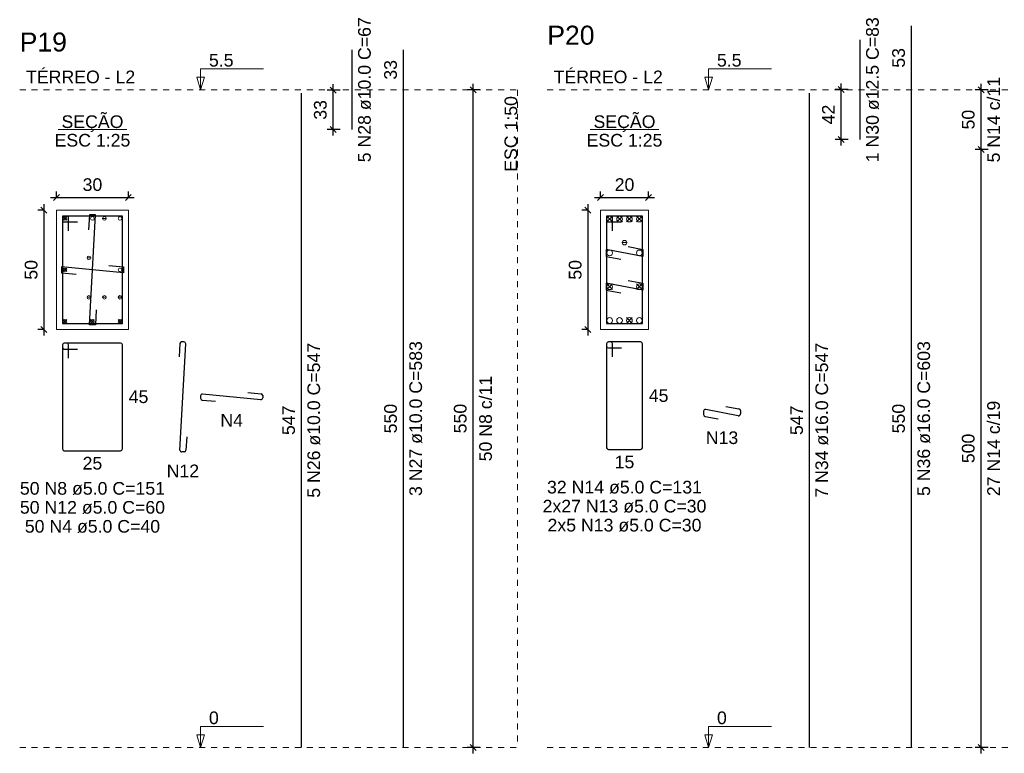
# Model space of a CAD drawing. Header units: millimetres. Extents: x 10 to 1250, y -62 to 528.
# Tile 119 of 256: x 193 to 210, y 154 to 166. Entities that reach past the tile are written whole.
import ezdxf

# ---------------------------------------------------------------- set-up
doc = ezdxf.new("R2010")
doc.units = ezdxf.units.MM
doc.header["$LTSCALE"] = 0.05
doc.linetypes.add('DOT', pattern=[6.35, 0, -6.35])
for name, color, linetype, lineweight in [('Descrição da armadura', 7, 'Continuous', 5), ('DT-Barras na forma', 2, 'Continuous', 30), ('DT-Barras no corte', 5, 'Continuous', 5), ('DT-Barras rebatidas', 2, 'Continuous', 30), ('DT-Cotas', 9, 'Continuous', 5), ('DT-Forma', 5, 'Continuous', 5), ('DT-Pontilhado', 9, 'DOT', 5), ('DT-Textos', 7, 'Continuous', 5), ('DT-Título', 3, 'Continuous', 20), ('Textos armaduras', 7, 'Continuous', 5)]:
    doc.layers.add(name, color=color, linetype=linetype, lineweight=lineweight)
doc.styles.add('Arial', font='arial.ttf')
doc.styles.get("Standard").update_dxf_attribs({"font": 'arial.ttf'})
doc.dimstyles.new('UM_25.000000', dxfattribs={"dimtxt": 0.18, "dimasz": 0.1, "dimexe": 0.1, "dimexo": 0.2, "dimgap": 0, "dimtad": 1, "dimtih": 1, "dimtoh": 1, "dimdec": 1, "dimlfac": 25, "dimzin": 0, "dimdsep": 46, "dimtxsty": 'Standard', "dimcen": 0.09, "dimdle": 0.1, "dimadec": 1, "dimazin": 2, "dimtfac": 1, "dimtdec": 4, "dimtofl": 0, "dimtmove": 0, "dimatfit": 3, "dimfxl": 1, "dimtolj": 1, "dimarcsym": 0})
doc.dimstyles.new('UM_50.000000', dxfattribs={"dimtxt": 0.18, "dimasz": 0.1, "dimexe": 0.1, "dimexo": 0.2, "dimgap": 0.1, "dimtad": 1, "dimdec": 1, "dimlfac": 50, "dimzin": 0, "dimdsep": 46, "dimtxsty": 'Standard', "dimblk": 'OBLIQUE', "dimcen": 0.09, "dimdle": 0.1, "dimadec": 1, "dimazin": 2, "dimtfac": 1, "dimtdec": 1, "dimtofl": 0, "dimtmove": 0, "dimatfit": 3, "dimldrblk": 'OBLIQUE', "dimfxl": 1, "dimtolj": 1, "dimarcsym": 1})

# ---------------------------------------------------------------- blocks, each defined once
blk = doc.blocks.new('_Oblique')
at = {"color": 0, "linetype": 'ByBlock', "lineweight": -2}
blk.add_line((-0.5, -0.5), (0.5, 0.5), dxfattribs=at)
blk = doc.blocks.new('*D1582')
at = {"layer": 'Defpoints', "color": 0, "transparency": 16777216}
for p in [(193.732, 162.701), (193.52, 160.701), (193.732, 160.701)]:
    blk.add_point(p, dxfattribs=at)
at = {"layer": 'DT-Cotas', "color": 0, "lineweight": -2, "transparency": 16777216}
for p, q in [((193.52, 162.801), (193.52, 160.601)), ((193.532, 162.701), (193.42, 162.701)), ((193.532, 160.701), (193.42, 160.701))]:
    blk.add_line(p, q, dxfattribs=at)
at = {"layer": 'DT-Cotas', "color": 0, "lineweight": -2, "transparency": 16777216, "xscale": 0.1, "yscale": 0.1, "zscale": 0.1}
for p, rotation in [((193.52, 162.701), 90), ((193.52, 160.701), 270)]:
    blk.add_blockref('_Oblique', p, dxfattribs=dict(at, rotation=rotation))
at = {"layer": 'DT-Cotas', "transparency": 16777216, "insert": (193.308, 161.701), "char_height": 0.2118, "attachment_point": 5, "rotation": 90, "style": 'Arial'}
blk.add_mtext('\\A1;50', dxfattribs=at)
blk = doc.blocks.new('*D1583')
at = {"layer": 'Defpoints', "color": 0, "transparency": 16777216}
for p in [(194.932, 162.913), (193.732, 162.701), (194.932, 162.701)]:
    blk.add_point(p, dxfattribs=at)
at = {"layer": 'DT-Cotas', "color": 0, "lineweight": -2, "transparency": 16777216}
for p, q in [((193.732, 162.901), (193.732, 163.013)), ((194.932, 162.901), (194.932, 163.013)), ((193.632, 162.913), (195.032, 162.913))]:
    blk.add_line(p, q, dxfattribs=at)
at = {"layer": 'DT-Cotas', "color": 0, "lineweight": -2, "transparency": 16777216, "xscale": 0.1, "yscale": 0.1, "zscale": 0.1, "rotation": 180}
blk.add_blockref('_Oblique', (193.732, 162.913), dxfattribs=at)
at = {"layer": 'DT-Cotas', "color": 0, "lineweight": -2, "transparency": 16777216, "xscale": 0.1, "yscale": 0.1, "zscale": 0.1}
blk.add_blockref('_Oblique', (194.932, 162.913), dxfattribs=at)
at = {"layer": 'DT-Cotas', "transparency": 16777216, "insert": (194.332, 163.125), "char_height": 0.2118, "attachment_point": 5, "rotation": 0.0057, "style": 'Arial'}
blk.add_mtext('\\A1;30', dxfattribs=at)
blk = doc.blocks.new('*D1611')
at = {"layer": 'Defpoints', "color": 0, "transparency": 16777216}
for p in [(198.354, 164.706), (198.672, 164.706), (198.672, 164.046)]:
    blk.add_point(p, dxfattribs=at)
at = {"layer": 'DT-Cotas', "color": 0, "lineweight": -2, "transparency": 16777216}
for p, q in [((198.354, 163.946), (198.354, 164.806)), ((198.472, 164.706), (198.254, 164.706)), ((198.472, 164.046), (198.254, 164.046))]:
    blk.add_line(p, q, dxfattribs=at)
at = {"layer": 'DT-Cotas', "color": 0, "lineweight": -2, "transparency": 16777216, "xscale": 0.1, "yscale": 0.1, "zscale": 0.1}
for p, rotation in [((198.354, 164.706), 90), ((198.354, 164.046), 270)]:
    blk.add_blockref('_Oblique', p, dxfattribs=dict(at, rotation=rotation))
at = {"layer": 'DT-Cotas', "transparency": 16777216, "insert": (198.142, 164.376), "char_height": 0.2118, "attachment_point": 5, "rotation": 90, "style": 'Arial'}
blk.add_mtext('\\A1;33', dxfattribs=at)
blk = doc.blocks.new('*D1612')
at = {"layer": 'Defpoints', "color": 0, "transparency": 16777216}
for p in [(200.694, 164.713), (201.012, 164.713), (201.012, 153.713)]:
    blk.add_point(p, dxfattribs=at)
at = {"layer": 'DT-Cotas', "color": 0, "lineweight": -2, "transparency": 16777216}
for p, q in [((200.694, 153.613), (200.694, 164.813)), ((200.812, 164.713), (200.594, 164.713)), ((200.812, 153.713), (200.594, 153.713))]:
    blk.add_line(p, q, dxfattribs=at)
at = {"layer": 'DT-Cotas', "color": 0, "lineweight": -2, "transparency": 16777216, "xscale": 0.1, "yscale": 0.1, "zscale": 0.1}
for p, rotation in [((200.694, 164.713), 90), ((200.694, 153.713), 270)]:
    blk.add_blockref('_Oblique', p, dxfattribs=dict(at, rotation=rotation))
blk = doc.blocks.new('*D1613')
at = {"layer": 'Defpoints', "color": 0, "transparency": 16777216}
for p in [(200.694, 164.713), (201.012, 164.713), (201.012, 153.713)]:
    blk.add_point(p, dxfattribs=at)
at = {"layer": 'DT-Cotas', "color": 0, "lineweight": -2, "transparency": 16777216}
for p, q in [((200.694, 153.613), (200.694, 164.813)), ((200.812, 164.713), (200.594, 164.713)), ((200.812, 153.713), (200.594, 153.713))]:
    blk.add_line(p, q, dxfattribs=at)
at = {"layer": 'DT-Cotas', "color": 0, "lineweight": -2, "transparency": 16777216, "xscale": 0.1, "yscale": 0.1, "zscale": 0.1}
for p, rotation in [((200.694, 164.713), 90), ((200.694, 153.713), 270)]:
    blk.add_blockref('_Oblique', p, dxfattribs=dict(at, rotation=rotation))
blk = doc.blocks.new('*D1614')
at = {"layer": 'Defpoints', "color": 0, "transparency": 16777216}
for p in [(200.694, 164.713), (201.012, 164.713), (201.012, 153.713)]:
    blk.add_point(p, dxfattribs=at)
at = {"layer": 'DT-Cotas', "color": 0, "lineweight": -2, "transparency": 16777216}
for p, q in [((200.694, 153.613), (200.694, 164.813)), ((200.812, 164.713), (200.594, 164.713)), ((200.812, 153.713), (200.594, 153.713))]:
    blk.add_line(p, q, dxfattribs=at)
at = {"layer": 'DT-Cotas', "color": 0, "lineweight": -2, "transparency": 16777216, "xscale": 0.1, "yscale": 0.1, "zscale": 0.1}
for p, rotation in [((200.694, 164.713), 90), ((200.694, 153.713), 270)]:
    blk.add_blockref('_Oblique', p, dxfattribs=dict(at, rotation=rotation))
blk = doc.blocks.new('*D1615')
at = {"layer": 'Defpoints', "color": 0, "transparency": 16777216}
for p in [(202.826, 162.701), (202.614, 160.701), (202.826, 160.701)]:
    blk.add_point(p, dxfattribs=at)
at = {"layer": 'DT-Cotas', "color": 0, "lineweight": -2, "transparency": 16777216}
for p, q in [((202.614, 162.801), (202.614, 160.601)), ((202.626, 162.701), (202.514, 162.701)), ((202.626, 160.701), (202.514, 160.701))]:
    blk.add_line(p, q, dxfattribs=at)
at = {"layer": 'DT-Cotas', "color": 0, "lineweight": -2, "transparency": 16777216, "xscale": 0.1, "yscale": 0.1, "zscale": 0.1}
for p, rotation in [((202.614, 162.701), 90), ((202.614, 160.701), 270)]:
    blk.add_blockref('_Oblique', p, dxfattribs=dict(at, rotation=rotation))
at = {"layer": 'DT-Cotas', "transparency": 16777216, "insert": (202.402, 161.701), "char_height": 0.2118, "attachment_point": 5, "rotation": 90, "style": 'Arial'}
blk.add_mtext('\\A1;50', dxfattribs=at)
blk = doc.blocks.new('*D1616')
at = {"layer": 'Defpoints', "color": 0, "transparency": 16777216}
for p in [(203.626, 162.913), (202.826, 162.701), (203.626, 162.701)]:
    blk.add_point(p, dxfattribs=at)
at = {"layer": 'DT-Cotas', "color": 0, "lineweight": -2, "transparency": 16777216}
for p, q in [((202.826, 162.901), (202.826, 163.013)), ((203.626, 162.901), (203.626, 163.013)), ((202.726, 162.913), (203.726, 162.913))]:
    blk.add_line(p, q, dxfattribs=at)
at = {"layer": 'DT-Cotas', "color": 0, "lineweight": -2, "transparency": 16777216, "xscale": 0.1, "yscale": 0.1, "zscale": 0.1, "rotation": 180}
blk.add_blockref('_Oblique', (202.826, 162.913), dxfattribs=at)
at = {"layer": 'DT-Cotas', "color": 0, "lineweight": -2, "transparency": 16777216, "xscale": 0.1, "yscale": 0.1, "zscale": 0.1}
blk.add_blockref('_Oblique', (203.626, 162.913), dxfattribs=at)
at = {"layer": 'DT-Cotas', "transparency": 16777216, "insert": (203.226, 163.125), "char_height": 0.2118, "attachment_point": 5, "rotation": 0.0057, "style": 'Arial'}
blk.add_mtext('\\A1;20', dxfattribs=at)
blk = doc.blocks.new('*D1603')
at = {"layer": 'Defpoints', "color": 0, "transparency": 16777216}
for p in [(206.846, 164.719), (207.164, 164.719), (207.164, 163.879)]:
    blk.add_point(p, dxfattribs=at)
at = {"layer": 'DT-Cotas', "color": 0, "lineweight": -2, "transparency": 16777216}
for p, q in [((206.846, 163.779), (206.846, 164.819)), ((206.964, 164.719), (206.746, 164.719)), ((206.964, 163.879), (206.746, 163.879))]:
    blk.add_line(p, q, dxfattribs=at)
at = {"layer": 'DT-Cotas', "color": 0, "lineweight": -2, "transparency": 16777216, "xscale": 0.1, "yscale": 0.1, "zscale": 0.1}
for p, rotation in [((206.846, 164.719), 90), ((206.846, 163.879), 270)]:
    blk.add_blockref('_Oblique', p, dxfattribs=dict(at, rotation=rotation))
at = {"layer": 'DT-Cotas', "transparency": 16777216, "insert": (206.634, 164.299), "char_height": 0.2118, "attachment_point": 5, "rotation": 90, "style": 'Arial'}
blk.add_mtext('\\A1;42', dxfattribs=at)
blk = doc.blocks.new('*D1604')
at = {"layer": 'Defpoints', "color": 0, "transparency": 16777216}
for p in [(209.186, 163.713), (209.504, 163.713), (209.504, 153.713)]:
    blk.add_point(p, dxfattribs=at)
at = {"layer": 'DT-Cotas', "color": 0, "lineweight": -2, "transparency": 16777216}
for p, q in [((209.186, 153.613), (209.186, 163.813)), ((209.304, 163.713), (209.086, 163.713)), ((209.304, 153.713), (209.086, 153.713))]:
    blk.add_line(p, q, dxfattribs=at)
at = {"layer": 'DT-Cotas', "color": 0, "lineweight": -2, "transparency": 16777216, "xscale": 0.1, "yscale": 0.1, "zscale": 0.1}
for p, rotation in [((209.186, 163.713), 90), ((209.186, 153.713), 270)]:
    blk.add_blockref('_Oblique', p, dxfattribs=dict(at, rotation=rotation))
blk = doc.blocks.new('*D1605')
at = {"layer": 'Defpoints', "color": 0, "transparency": 16777216}
for p in [(209.186, 164.713), (209.504, 164.713), (209.504, 163.713)]:
    blk.add_point(p, dxfattribs=at)
at = {"layer": 'DT-Cotas', "color": 0, "lineweight": -2, "transparency": 16777216}
for p, q in [((209.186, 163.613), (209.186, 164.813)), ((209.304, 164.713), (209.086, 164.713)), ((209.304, 163.713), (209.086, 163.713))]:
    blk.add_line(p, q, dxfattribs=at)
at = {"layer": 'DT-Cotas', "color": 0, "lineweight": -2, "transparency": 16777216, "xscale": 0.1, "yscale": 0.1, "zscale": 0.1}
for p, rotation in [((209.186, 164.713), 90), ((209.186, 163.713), 270)]:
    blk.add_blockref('_Oblique', p, dxfattribs=dict(at, rotation=rotation))
blk = doc.blocks.new('*D1606')
at = {"layer": 'Defpoints', "color": 0, "transparency": 16777216}
for p in [(209.186, 163.713), (209.504, 163.713), (209.504, 153.713)]:
    blk.add_point(p, dxfattribs=at)
at = {"layer": 'DT-Cotas', "color": 0, "lineweight": -2, "transparency": 16777216}
for p, q in [((209.186, 153.613), (209.186, 163.813)), ((209.304, 163.713), (209.086, 163.713)), ((209.304, 153.713), (209.086, 153.713))]:
    blk.add_line(p, q, dxfattribs=at)
at = {"layer": 'DT-Cotas', "color": 0, "lineweight": -2, "transparency": 16777216, "xscale": 0.1, "yscale": 0.1, "zscale": 0.1}
for p, rotation in [((209.186, 163.713), 90), ((209.186, 153.713), 270)]:
    blk.add_blockref('_Oblique', p, dxfattribs=dict(at, rotation=rotation))
blk = doc.blocks.new('*D1607')
at = {"layer": 'Defpoints', "color": 0, "transparency": 16777216}
for p in [(209.186, 164.713), (209.504, 164.713), (209.504, 163.713)]:
    blk.add_point(p, dxfattribs=at)
at = {"layer": 'DT-Cotas', "color": 0, "lineweight": -2, "transparency": 16777216}
for p, q in [((209.186, 163.613), (209.186, 164.813)), ((209.304, 164.713), (209.086, 164.713)), ((209.304, 163.713), (209.086, 163.713))]:
    blk.add_line(p, q, dxfattribs=at)
at = {"layer": 'DT-Cotas', "color": 0, "lineweight": -2, "transparency": 16777216, "xscale": 0.1, "yscale": 0.1, "zscale": 0.1}
for p, rotation in [((209.186, 164.713), 90), ((209.186, 163.713), 270)]:
    blk.add_blockref('_Oblique', p, dxfattribs=dict(at, rotation=rotation))

msp = doc.modelspace()

# ---------------------------------------------------------------- linework, layer by layer
at = {"layer": 'DT-Barras na forma'}
for points in [[(194.3956, 161.0308), (194.3821, 160.7812), (194.2821, 160.7812), (194.3821, 162.6212), (194.2821, 162.6212), (194.2685, 162.3715)], [(193.9321, 162.3512), (193.9321, 162.6012), (193.8321, 162.6012), (193.8321, 160.8012), (194.8321, 160.8012), (194.8321, 162.6012), (193.8321, 162.6012), (193.8321, 162.5012), (194.0821, 162.5012)], [(203.0256, 162.3512), (203.0256, 162.6012), (202.9256, 162.6012), (202.9256, 160.8012), (203.5256, 160.8012), (203.5256, 162.6012), (202.9256, 162.6012), (202.9256, 162.5012), (203.1756, 162.5012)], [(203.288, 162.0888), (203.5336, 162.0422), (203.5336, 161.9254), (202.9176, 162.0422), (202.9176, 161.9254), (203.1632, 161.8788)], [(194.6032, 161.7751), (194.8521, 161.7512), (194.8521, 161.6512), (193.8121, 161.7512), (193.8121, 161.6512), (194.0609, 161.6272)], [(203.288, 161.5235), (203.5336, 161.4769), (203.5336, 161.3601), (202.9176, 161.4769), (202.9176, 161.3601), (203.1632, 161.3135)]]:
    msp.add_lwpolyline(points, dxfattribs=at)
at = {"layer": 'DT-Barras no corte'}
for p, q in [((193.8421, 162.5312), (193.9021, 162.5912)), ((193.8421, 162.5912), (193.9021, 162.5312)), ((194.4961, 162.5612), (194.5681, 162.5612)), ((202.9296, 162.5012), (203.0256, 162.5972)), ((202.9296, 162.5972), (203.0256, 162.5012)), ((203.0949, 162.5012), (203.1909, 162.5972)), ((203.0949, 162.5972), (203.1909, 162.5012)), ((203.2603, 162.5012), (203.3563, 162.5972)), ((203.2603, 162.5972), (203.3563, 162.5012)), ((203.4256, 162.5012), (203.5216, 162.5972)), ((203.4256, 162.5972), (203.5216, 162.5012)), ((203.1806, 162.1562), (203.2706, 162.1562)), ((194.2361, 161.9012), (194.3081, 161.9012)), ((193.8421, 161.6712), (193.9021, 161.7312)), ((193.8421, 161.7312), (193.9021, 161.6712)), ((202.9296, 161.3705), (203.0256, 161.4665)), ((202.9296, 161.4665), (203.0256, 161.3705)), ((203.4256, 161.3705), (203.5216, 161.4665)), ((203.4256, 161.4665), (203.5216, 161.3705)), ((194.2361, 161.2412), (194.3081, 161.2412)), ((194.4961, 161.2412), (194.5681, 161.2412)), ((194.7561, 161.2412), (194.8281, 161.2412)), ((193.8421, 160.8112), (193.9021, 160.8712)), ((193.8421, 160.8712), (193.9021, 160.8112)), ((194.3021, 160.8112), (194.3621, 160.8712)), ((194.3021, 160.8712), (194.3621, 160.8112)), ((194.7621, 160.8112), (194.8221, 160.8712)), ((194.7621, 160.8712), (194.8221, 160.8112)), ((203.2603, 160.8052), (203.3563, 160.9012)), ((203.2603, 160.9012), (203.3563, 160.8052))]:
    msp.add_line(p, q, dxfattribs=at)
for centre, radius in [((193.8721, 162.5612), 0.03), ((194.3321, 162.5612), 0.03), ((194.5321, 162.5612), 0.03), ((194.7921, 162.5612), 0.03), ((202.9776, 162.5492), 0.048), ((203.1429, 162.5492), 0.048), ((203.3083, 162.5492), 0.048), ((203.4736, 162.5492), 0.048), ((203.2256, 162.1562), 0.0375), ((202.9776, 161.9838), 0.048), ((203.4736, 161.9838), 0.048), ((194.2721, 161.9012), 0.03), ((193.8721, 161.7012), 0.03), ((194.7921, 161.7012), 0.03), ((202.9776, 161.4185), 0.048), ((203.4736, 161.4185), 0.048), ((194.2721, 161.2412), 0.03), ((194.5321, 161.2412), 0.03), ((194.7921, 161.2412), 0.03), ((193.8721, 160.8412), 0.03), ((194.3321, 160.8412), 0.03), ((194.7921, 160.8412), 0.03), ((202.9776, 160.8532), 0.048), ((203.1429, 160.8532), 0.048), ((203.3083, 160.8532), 0.048), ((203.4736, 160.8532), 0.048)]:
    msp.add_circle(centre, radius, dxfattribs=at)
at = {"layer": 'DT-Barras rebatidas'}
for p, q in [((208.0209, 164.7133), (208.0209, 165.7807)), ((207.1637, 163.8793), (207.1637, 165.5472)), ((198.6719, 164.0461), (198.6719, 165.3804)), ((199.5291, 164.7133), (199.5291, 165.3804)), ((197.8247, 153.7133), (197.8247, 164.6553)), ((199.5291, 153.7133), (199.5291, 164.7133)), ((206.3165, 153.7133), (206.3165, 164.6553)), ((208.0209, 153.7133), (208.0209, 164.7133)), ((193.9021, 160.4753), (193.8621, 160.4753)), ((194.8021, 160.4753), (193.8621, 160.4753)), ((195.8621, 160.4953), (195.8222, 160.4953)), ((202.9956, 160.4953), (202.9556, 160.4953)), ((203.4956, 160.4953), (202.9556, 160.4953)), ((193.8321, 160.4453), (193.8321, 158.7053)), ((193.8321, 160.4453), (193.8321, 160.4053)), ((193.8621, 160.3753), (194.0821, 160.3753)), ((193.9321, 160.2253), (193.9321, 160.4453)), ((194.8321, 158.7053), (194.8321, 160.4453)), ((195.7922, 160.4669), (195.7802, 160.2456)), ((195.7955, 158.6869), (195.892, 160.4636)), ((202.9256, 160.4653), (202.9256, 158.7253)), ((202.9256, 160.4653), (202.9256, 160.4253)), ((202.9556, 160.3953), (203.1756, 160.3953)), ((203.0256, 160.2453), (203.0256, 160.4653)), ((203.5256, 158.7253), (203.5256, 160.4653)), ((196.9304, 159.6492), (197.1521, 159.6279)), ((196.1393, 159.5922), (196.1393, 159.5525)), ((196.1664, 159.5226), (196.3881, 159.5013)), ((197.1464, 159.5284), (196.1721, 159.6221)), ((197.1793, 159.598), (197.1793, 159.5583)), ((204.5477, 159.3348), (204.5477, 159.279)), ((205.1281, 159.2609), (204.5832, 159.3642)), ((204.918, 159.4176), (205.1392, 159.3756)), ((205.1637, 159.3461), (205.1637, 159.2904)), ((204.5721, 159.2496), (204.7933, 159.2076)), ((195.9073, 158.9049), (195.8953, 158.6836)), ((193.8621, 158.6753), (194.8021, 158.6753)), ((202.9556, 158.6953), (203.4956, 158.6953)), ((195.8653, 158.6553), (195.8254, 158.6553))]:
    msp.add_line(p, q, dxfattribs=at)
for centre, start, end in [((193.8621, 160.4453), 90, 180), ((193.8621, 160.4453), 90, 180), ((193.9021, 160.4453), 0, 90), ((194.8021, 160.4453), 0, 90), ((195.8222, 160.4653), 90, 176.88916), ((195.8621, 160.4653), 356.88916, 90), ((202.9556, 160.4653), 90, 180), ((202.9556, 160.4653), 90, 180), ((202.9956, 160.4653), 0, 90), ((203.4956, 160.4653), 0, 90), ((193.8621, 160.4053), 180, 270), ((202.9556, 160.4253), 180, 270), ((196.1693, 159.5922), 84.50768, 180), ((196.1693, 159.5525), 180, 264.50768), ((197.1493, 159.5583), 264.50768, 0), ((197.1493, 159.598), 0, 84.50768), ((204.5777, 159.3348), 79.26358, 180), ((205.1337, 159.3461), 0, 79.26358), ((204.5777, 159.279), 180, 259.26358), ((205.1337, 159.2904), 259.26358, 0), ((193.8621, 158.7053), 180, 270), ((194.8021, 158.7053), 270, 0), ((195.8254, 158.6853), 176.88916, 270), ((195.8653, 158.6853), 270, 356.88916), ((202.9556, 158.7253), 180, 270), ((203.4956, 158.7253), 270, 0)]:
    msp.add_arc(centre, 0.03, start, end, dxfattribs=at)
at = {"layer": 'DT-Forma'}
for points in [[(193.7321, 160.7012), (194.9321, 160.7012), (194.9321, 162.7012), (193.7321, 162.7012), (193.7321, 160.7012)], [(202.8256, 160.7012), (203.6256, 160.7012), (203.6256, 162.7012), (202.8256, 162.7012), (202.8256, 160.7012)]]:
    msp.add_lwpolyline(points, close=True, dxfattribs=at)
at = {"layer": 'DT-Pontilhado', "ltscale": 0.2}
for p, q in [((193.1159, 164.7133), (201.4353, 164.7133)), ((201.4353, 164.7133), (201.4353, 153.7133)), ((201.9353, 164.7133), (209.9271, 164.7133)), ((193.1159, 153.7133), (201.4353, 153.7133)), ((201.9353, 153.7133), (209.9271, 153.7133))]:
    msp.add_line(p, q, dxfattribs=at)
at = {"layer": 'DT-Textos'}
for p, q in [((193.7599, 164.0461), (194.9043, 164.0461)), ((202.6534, 164.0461), (203.7978, 164.0461))]:
    msp.add_line(p, q, dxfattribs=at)
for points in [[(196.1393, 164.7133), (196.2028, 164.9251), (196.0757, 164.9251), (196.1393, 164.7133), (196.1393, 165.0633), (197.1893, 165.0633)], [(204.6311, 164.7133), (204.6946, 164.9251), (204.5676, 164.9251), (204.6311, 164.7133), (204.6311, 165.0633), (205.6811, 165.0633)], [(196.1393, 153.7133), (196.2028, 153.9251), (196.0757, 153.9251), (196.1393, 153.7133), (196.1393, 154.0633), (197.1893, 154.0633)], [(204.6311, 153.7133), (204.6946, 153.9251), (204.5676, 153.9251), (204.6311, 153.7133), (204.6311, 154.0633), (205.6811, 154.0633)]]:
    msp.add_lwpolyline(points, dxfattribs=at)

# ---------------------------------------------------------------- texts
at = {"layer": 'Descrição da armadura', "linetype": 'Continuous', "char_height": 0.2118, "attachment_point": 8, "rotation": 90, "line_spacing_factor": 0.798, "style": 'Arial'}
for s, insert, width in [('5 N28 ø10.0 C=67', (198.9896, 164.7133), 4.8647), ('1 N30 ø12.5 C=83', (207.4814, 164.7133), 4.8647), ('5 N14 c/11', (209.5035, 164.2133), 2.869342), ('5 N26 ø10.0 C=547', (198.1424, 159.1843), 5.194653), ('3 N27 ø10.0 C=583', (199.8468, 159.2133), 5.194653), ('7 N34 ø16.0 C=547', (206.6342, 159.1843), 5.194653), ('5 N36 ø16.0 C=603', (208.3386, 159.2133), 5.194653), ('50 N8 c/11', (201.0117, 159.2133), 2.869342), ('27 N14 c/19', (209.5035, 158.7133), 3.199294)]:
    msp.add_mtext(s, dxfattribs=dict(at, insert=insert, width=width))
at = {"layer": 'Descrição da armadura', "linetype": 'Continuous', "char_height": 0.2118, "attachment_point": 8, "line_spacing_factor": 0.798, "style": 'Arial'}
for s, insert, width in [('N4', (196.6593, 159.0777), 0.758398), ('N13', (204.8557, 158.784), 1.088351), ('N12', (195.8438, 158.2317), 1.088351), ('50 N8 ø5.0 C=151', (194.3321, 157.934), 4.8647), ('32 N14 ø5.0 C=131', (203.2256, 157.954), 5.194653), ('50 N12 ø5.0 C=60', (194.3321, 157.6163), 4.804516), ('2x27 N13 ø5.0 C=30', (203.2256, 157.6363), 5.423355), ('50 N4 ø5.0 C=40', (194.3321, 157.2986), 4.478645), ('2x5 N13 ø5.0 C=30', (203.2256, 157.3186), 5.097485)]:
    msp.add_mtext(s, dxfattribs=dict(at, insert=insert, width=width))
at = {"layer": 'DT-Cotas', "linetype": 'Continuous', "char_height": 0.2118, "attachment_point": 8, "rotation": 90, "line_spacing_factor": 0.798, "style": 'Arial'}
for s, insert, width in [('50', (209.0799, 164.2133), 0.659905), ('550', (200.5881, 159.2133), 0.989858), ('500', (209.0799, 158.7133), 0.989858)]:
    msp.add_mtext(s, dxfattribs=dict(at, insert=insert, width=width))
at = {"layer": 'DT-Textos', "char_height": 0.2118, "attachment_point": 7, "line_spacing_factor": 0.798, "style": 'Arial'}
for s, insert, width in [('5.5', (196.2793, 165.0983), 0.814533), ('5.5', (204.7711, 165.0983), 0.814533), ('0', (196.2793, 154.0983), 0.325871), ('0', (204.7711, 154.0983), 0.325871)]:
    msp.add_mtext(s, dxfattribs=dict(at, insert=insert, width=width))
at = {"layer": 'DT-Textos', "linetype": 'Continuous', "char_height": 0.2118, "line_spacing_factor": 0.798, "style": 'Arial'}
for s, insert, width, attachment_point in [('TÉRREO - L2', (193.2218, 164.8192), 3.614044, 7), ('TÉRREO - L2', (202.0412, 164.8192), 3.614044, 7), ('SEÇÃO', (194.3323, 164.0081), 2.051353, 8), ('SEÇÃO', (203.2253, 164.0081), 2.051353, 8), ('ESC 1:25', (194.3321, 163.7602), 2.507973, 8), ('ESC 1:25', (203.2256, 163.7602), 2.507973, 8)]:
    msp.add_mtext(s, dxfattribs=dict(at, insert=insert, width=width, attachment_point=attachment_point))
at = {"layer": 'DT-Textos', "linetype": 'Continuous', "insert": (201.4353, 164.6074), "char_height": 0.2118, "width": 2.507973, "attachment_point": 9, "rotation": 90, "line_spacing_factor": 0.798, "style": 'Arial'}
msp.add_mtext('ESC 1:50', dxfattribs=at)
at = {"layer": 'DT-Título', "linetype": 'Continuous', "char_height": 0.3177, "width": 1.737595, "attachment_point": 7, "line_spacing_factor": 0.798, "style": 'Arial'}
for s, insert in [('P19', (193.1159, 165.3487)), ('P20', (201.9353, 165.463))]:
    msp.add_mtext(s, dxfattribs=dict(at, insert=insert))
at = {"layer": 'Textos armaduras', "linetype": 'Continuous', "char_height": 0.2118, "attachment_point": 7, "rotation": 90, "line_spacing_factor": 0.798, "style": 'Arial'}
for s, insert, width in [('53', (207.915, 165.082), 0.659905), ('33', (199.4232, 164.8818), 0.659905), ('547', (197.7188, 158.9368), 0.989858), ('550', (199.4232, 158.9658), 0.989858), ('547', (206.2106, 158.9368), 0.989858), ('550', (207.915, 158.9658), 0.989858)]:
    msp.add_mtext(s, dxfattribs=dict(at, insert=insert, width=width))
at = {"layer": 'Textos armaduras', "linetype": 'Continuous', "char_height": 0.2118, "width": 0.659905, "attachment_point": 7, "line_spacing_factor": 0.798, "style": 'Arial'}
for s, insert in [('45', (194.938, 159.4694)), ('45', (203.6315, 159.4894)), ('25', (194.1671, 158.3576)), ('15', (203.0606, 158.3776))]:
    msp.add_mtext(s, dxfattribs=dict(at, insert=insert))

# ---------------------------------------------------------------- dimensions: what is measured, and where the dimension line sits
at = {"layer": 'DT-Cotas'}
for base, p1, p2, dimstyle, override, picture, middle in [((198.3542, 164.7061), (198.6719, 164.0461), (198.6719, 164.7061), 'UM_50.000000', {"dimtxt": 0.2118, "dimasz": 0.1, "dimexe": 0.1, "dimexo": 0.2, "dimtad": 1, "dimtih": 0, "dimtoh": 0, "dimdec": 1, "dimlfac": 50, "dimzin": 8, "dimtxsty": 'Arial', "dimblk": 'Oblique', "dimblk1": 'Oblique', "dimblk2": 'Oblique', "dimsah": 1, "dimdle": 0.1, "dimse1": 0, "dimse2": 0, "dimclrt": 256, "dimadec": 1, "dimazin": 3, "dimtmove": 2, "dimldrblk": 'Oblique'}, '*D1611', (198.1424, 164.3761)), ((206.846, 164.7193), (207.1637, 163.8793), (207.1637, 164.7193), 'UM_50.000000', {"dimtxt": 0.2118, "dimasz": 0.1, "dimexe": 0.1, "dimexo": 0.2, "dimtad": 1, "dimtih": 0, "dimtoh": 0, "dimdec": 1, "dimlfac": 50, "dimzin": 8, "dimtxsty": 'Arial', "dimblk": 'Oblique', "dimblk1": 'Oblique', "dimblk2": 'Oblique', "dimsah": 1, "dimdle": 0.1, "dimse1": 0, "dimse2": 0, "dimclrt": 256, "dimadec": 1, "dimazin": 3, "dimtmove": 2, "dimldrblk": 'Oblique'}, '*D1603', (206.6342, 164.2993)), ((193.5203, 160.7012), (193.7321, 162.7012), (193.7321, 160.7012), 'UM_25.000000', {"dimtxt": 0.2118, "dimasz": 0.1, "dimexe": 0.1, "dimexo": 0.2, "dimtad": 1, "dimtih": 0, "dimtoh": 0, "dimdec": 1, "dimlfac": 25, "dimzin": 8, "dimtxsty": 'Arial', "dimblk": 'Oblique', "dimblk1": 'Oblique', "dimblk2": 'Oblique', "dimsah": 1, "dimdle": 0.1, "dimse1": 0, "dimse2": 0, "dimclrt": 256, "dimadec": 1, "dimazin": 3, "dimtmove": 2, "dimldrblk": 'Oblique'}, '*D1582', (193.3085, 161.7012)), ((202.6138, 160.7012), (202.8256, 162.7012), (202.8256, 160.7012), 'UM_25.000000', {"dimtxt": 0.2118, "dimasz": 0.1, "dimexe": 0.1, "dimexo": 0.2, "dimtad": 1, "dimtih": 0, "dimtoh": 0, "dimdec": 1, "dimlfac": 25, "dimzin": 8, "dimtxsty": 'Arial', "dimblk": 'Oblique', "dimblk1": 'Oblique', "dimblk2": 'Oblique', "dimsah": 1, "dimdle": 0.1, "dimse1": 0, "dimse2": 0, "dimclrt": 256, "dimadec": 1, "dimazin": 3, "dimtmove": 2, "dimldrblk": 'Oblique'}, '*D1615', (202.402, 161.7012))]:
    dim = msp.add_linear_dim(base=base, p1=p1, p2=p2, angle=90, dimstyle=dimstyle, override=override, dxfattribs=at)
    dim.commit()
    dim.dimension.update_dxf_attribs({"geometry": picture, "text_midpoint": middle, "dimtype": 160, "text_rotation": 90})
for base, p1, p2, picture, middle in [((200.694, 164.7133), (201.0117, 153.7133), (201.0117, 164.7133), '*D1612', (200.4822, 159.2133)), ((200.694, 164.7133), (201.0117, 153.7133), (201.0117, 164.7133), '*D1613', (200.4822, 159.2133)), ((200.694, 164.7133), (201.0117, 153.7133), (201.0117, 164.7133), '*D1614', (200.4822, 159.2133)), ((209.1858, 164.7133), (209.5035, 163.7133), (209.5035, 164.7133), '*D1605', (208.974, 164.2133)), ((209.1858, 164.7133), (209.5035, 163.7133), (209.5035, 164.7133), '*D1607', (208.974, 164.2133)), ((209.1858, 163.7133), (209.5035, 153.7133), (209.5035, 163.7133), '*D1604', (208.974, 158.7133)), ((209.1858, 163.7133), (209.5035, 153.7133), (209.5035, 163.7133), '*D1606', (208.974, 158.7133))]:
    dim = msp.add_linear_dim(base=base, p1=p1, p2=p2, angle=90, text=' ', dimstyle='UM_50.000000', override={"dimtxt": 0.2118, "dimasz": 0.1, "dimexe": 0.1, "dimexo": 0.2, "dimtad": 1, "dimtih": 0, "dimtoh": 0, "dimdec": 1, "dimlfac": 50, "dimzin": 8, "dimtxsty": 'Arial', "dimblk": 'Oblique', "dimblk1": 'Oblique', "dimblk2": 'Oblique', "dimsah": 1, "dimdle": 0.1, "dimse1": 0, "dimse2": 0, "dimclrt": 256, "dimadec": 1, "dimazin": 3, "dimtmove": 2, "dimldrblk": 'Oblique'}, dxfattribs=at)
    dim.commit()
    dim.dimension.update_dxf_attribs({"geometry": picture, "text_midpoint": middle, "dimtype": 160, "text_rotation": 90})
for base, p1, p2, picture, middle in [((194.9321, 162.913), (193.7321, 162.7012), (194.9321, 162.7012), '*D1583', (194.3321, 163.1248)), ((203.6256, 162.913), (202.8256, 162.7012), (203.6256, 162.7012), '*D1616', (203.2256, 163.1248))]:
    dim = msp.add_linear_dim(base=base, p1=p1, p2=p2, dimstyle='UM_25.000000', override={"dimtxt": 0.2118, "dimasz": 0.1, "dimexe": 0.1, "dimexo": 0.2, "dimtad": 1, "dimtih": 0, "dimtoh": 0, "dimdec": 1, "dimlfac": 25, "dimzin": 8, "dimtxsty": 'Arial', "dimblk": 'Oblique', "dimblk1": 'Oblique', "dimblk2": 'Oblique', "dimsah": 1, "dimdle": 0.1, "dimse1": 0, "dimse2": 0, "dimclrt": 256, "dimadec": 1, "dimazin": 3, "dimtmove": 2, "dimldrblk": 'Oblique'}, dxfattribs=at)
    dim.commit()
    dim.dimension.update_dxf_attribs({"geometry": picture, "text_midpoint": middle, "dimtype": 160, "text_rotation": 0.00573})

doc.saveas('drawing.dxf')
